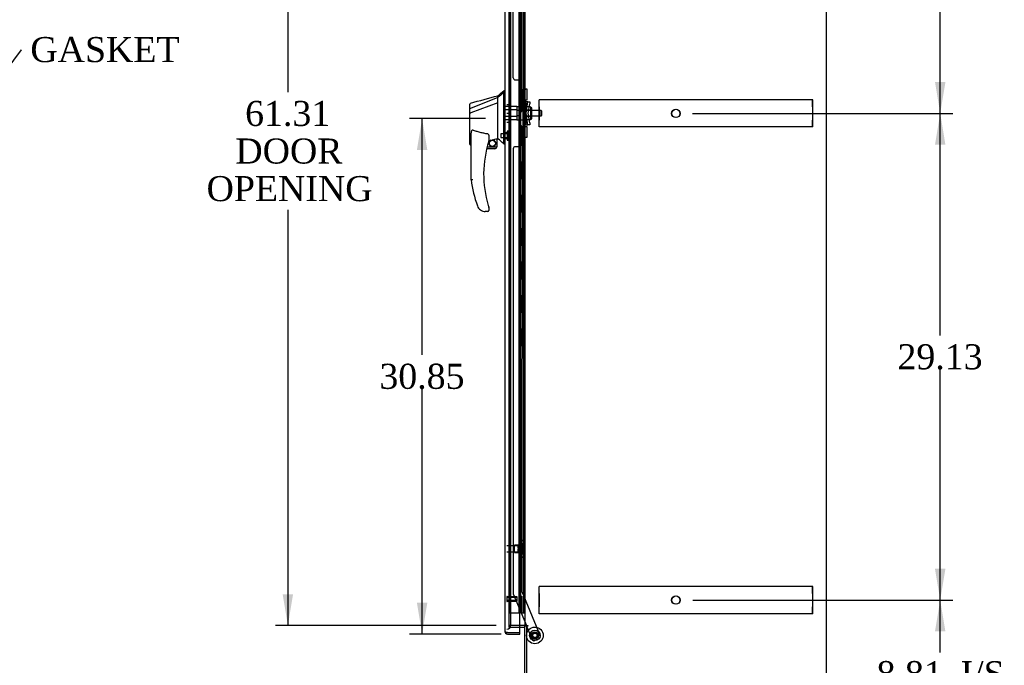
# Model space of a CAD drawing. Header units: inches. Extents: x 1 to 299, y -2 to 199.
# Tile 6 of 12: x 113 to 172, y 69 to 107. Entities that reach past the tile are written whole.
import ezdxf
from ezdxf import colors
from ezdxf.entities.mleader import LeaderData, LeaderLine
from ezdxf.enums import TextEntityAlignment as Align
from ezdxf.lldxf.tags import DXFTag
from ezdxf.math import Vec2, Vec3

# ---------------------------------------------------------------- set-up
doc = ezdxf.new("R2010")
doc.units = ezdxf.units.IN
doc.header["$MEASUREMENT"] = 0
for name, color, linetype in [('COM53964-1', 7, 'Continuous'), ('COM54746-60', 7, 'Continuous'), ('COM70220', 7, 'Continuous'), ('COM70838', 7, 'Continuous'), ('COM70839-3', 7, 'Continuous'), ('COM71199-4', 7, 'Continuous'), ('COM71209-3', 7, 'Continuous'), ('COM71210-4', 7, 'Continuous'), ('Default', 7, 'Continuous'), ('HAN13068', 7, 'Continuous'), ('HAN13068_NUT', 7, 'Continuous'), ('HAN13068_SCREW', 7, 'Continuous'), ('HAN_NUT', 7, 'Continuous'), ('NTS18147', 7, 'Continuous'), ('ROL87452', 7, 'Continuous'), ('RVT17786', 7, 'Continuous'), ('RVT19000', 7, 'Continuous'), ('SPC87322', 7, 'Continuous'), ('STD26122', 7, 'Continuous'), ('STD26258', 7, 'Continuous'), ('WAF25376', 7, 'Continuous'), ('WAM30038', 7, 'Continuous')]:
    doc.layers.add(name, color=color, linetype=linetype)
doc.styles.add('SEACAD_Times_New_Roman', font='times.ttf')
tags = doc.linetypes.add('HIDDEN2', pattern=[0.1875, 0.125, -0.0625]).pattern_tags.tags
tags[6:7] = [DXFTag(74, 4), DXFTag(75, 0), DXFTag(340, '0'), DXFTag(46, 0.0), DXFTag(50, 0.0), DXFTag(44, 0.0), DXFTag(45, 0.0)]
tags[4:5] = [DXFTag(74, 4), DXFTag(75, 0), DXFTag(340, '0'), DXFTag(46, 0.0), DXFTag(50, 0.0), DXFTag(44, 0.0), DXFTag(45, 0.0)]
doc.dimstyles.new('HAMMOND_(STH_-_300x200)', dxfattribs={"dimtxt": 1.5, "dimasz": 1.875, "dimexe": 0.75, "dimexo": 0.75, "dimgap": 0.375, "dimtad": 0, "dimtih": 1, "dimtoh": 1, "dimzin": 0, "dimdsep": 46, "dimtxsty": 'SEACAD_Times_New_Roman', "dimblk1": '_SE_FILLED', "dimblk2": '_SE_FILLED', "dimsah": 1, "dimcen": 0.75, "dimadec": 0, "dimazin": 0, "dimtfac": 0.8, "dimtofl": 0, "dimtmove": 0, "dimatfit": 3, "dimfxl": 1, "dimtolj": 1, "dimtzin": 0, "dimarcsym": 0})

# ---------------------------------------------------------------- blocks, each defined once
blk = doc.blocks.new('SE3')
at = {"layer": 'COM53964-1', "color": 7, "linetype": 'HIDDEN2'}
for p, q in [((144.144, 102.226), (144.144, 102.364)), ((144.161, 102.364), (144.144, 102.364)), ((144.144, 102.088), (144.144, 102.226)), ((144.144, 101.95), (144.144, 102.088)), ((144.161, 102.226), (144.161, 102.364)), ((160.536, 102.364), (144.161, 102.364)), ((144.161, 100.877), (144.161, 102.226)), ((160.519, 102.226), (160.519, 102.364)), ((160.519, 102.088), (160.519, 102.226)), ((160.519, 101.95), (160.519, 102.088)), ((160.536, 102.226), (160.536, 102.364)), ((160.536, 100.877), (160.536, 102.226)), ((144.144, 101.95), (144.144, 101.153)), ((144.161, 101.95), (144.144, 101.95)), ((160.519, 101.95), (160.519, 101.153)), ((144.144, 101.015), (144.144, 101.153)), ((144.161, 101.153), (144.144, 101.153)), ((144.144, 100.877), (144.144, 101.015)), ((144.144, 100.739), (144.144, 100.877)), ((144.161, 100.739), (144.161, 100.877)), ((160.519, 101.015), (160.519, 101.153)), ((160.519, 100.877), (160.519, 101.015)), ((160.519, 100.739), (160.519, 100.877)), ((160.536, 100.739), (160.536, 100.877)), ((144.161, 100.739), (144.144, 100.739)), ((160.536, 100.739), (144.161, 100.739)), ((144.144, 73.096), (144.144, 73.234)), ((144.161, 73.234), (144.144, 73.234)), ((144.161, 73.096), (144.161, 73.234)), ((160.536, 73.234), (144.161, 73.234)), ((160.519, 73.096), (160.519, 73.234)), ((160.536, 73.096), (160.536, 73.234)), ((144.144, 72.958), (144.144, 73.096)), ((144.144, 72.82), (144.144, 72.958)), ((144.144, 72.82), (144.144, 72.023)), ((144.161, 72.82), (144.144, 72.82)), ((144.161, 71.747), (144.161, 73.096)), ((160.519, 72.958), (160.519, 73.096)), ((160.519, 72.82), (160.519, 72.958)), ((160.519, 72.82), (160.519, 72.023)), ((160.536, 71.747), (160.536, 73.096)), ((144.144, 71.885), (144.144, 72.023)), ((144.161, 72.023), (144.144, 72.023)), ((160.519, 71.885), (160.519, 72.023)), ((144.144, 71.747), (144.144, 71.885)), ((144.144, 71.609), (144.144, 71.747)), ((144.161, 71.609), (144.144, 71.609)), ((144.161, 71.609), (144.161, 71.747)), ((160.536, 71.609), (144.161, 71.609)), ((160.519, 71.747), (160.519, 71.885)), ((160.519, 71.609), (160.519, 71.747)), ((160.536, 71.609), (160.536, 71.747))]:
    blk.add_line(p, q, dxfattribs=at)
for centre in [(152.332, 101.552), (152.349, 101.552), (152.332, 72.422), (152.349, 72.422)]:
    blk.add_circle(centre, 0.25, dxfattribs=at)
at = {"layer": 'COM54746-60', "color": 7, "linetype": 'HIDDEN2'}
for p, q in [((142.399, 71.659), (142.399, 131.659)), ((142.948, 71.659), (142.948, 131.659)), ((142.953, 131.668), (142.953, 71.659)), ((143.053, 71.659), (143.053, 131.668)), ((143.239, 71.659), (143.239, 131.659)), ((143.003, 106.659), (143.003, 107.659)), ((143.045, 106.659), (143.045, 107.659)), ((142.948, 106.659), (143.003, 106.659)), ((142.993, 106.659), (143.12, 106.659)), ((142.993, 105.659), (142.993, 106.659)), ((143.09, 105.659), (143.09, 106.659)), ((143.115, 106.659), (143.115, 105.659)), ((143.12, 105.659), (143.12, 106.659)), ((142.948, 105.659), (143.003, 105.659)), ((142.993, 105.659), (143.12, 105.659)), ((143.003, 104.659), (143.003, 105.659)), ((143.045, 104.659), (143.045, 105.659)), ((142.948, 104.659), (143.003, 104.659)), ((142.993, 104.659), (143.12, 104.659)), ((142.993, 103.659), (142.993, 104.659)), ((143.09, 103.659), (143.09, 104.659)), ((143.115, 104.659), (143.115, 103.659)), ((143.12, 103.659), (143.12, 104.659)), ((142.948, 103.659), (143.003, 103.659)), ((142.993, 103.659), (143.12, 103.659)), ((143.003, 102.659), (143.003, 103.659)), ((143.045, 102.659), (143.045, 103.659)), ((142.948, 102.659), (143.003, 102.659)), ((142.993, 102.659), (143.12, 102.659)), ((142.993, 101.659), (142.993, 102.659)), ((143.09, 101.659), (143.09, 102.659)), ((143.115, 102.659), (143.115, 101.659)), ((143.12, 101.659), (143.12, 102.659)), ((142.948, 101.659), (143.003, 101.659)), ((142.993, 101.659), (143.12, 101.659)), ((143.003, 100.659), (143.003, 101.659)), ((143.045, 100.659), (143.045, 101.659)), ((142.948, 100.659), (143.003, 100.659)), ((142.993, 100.659), (143.12, 100.659)), ((142.993, 99.659), (142.993, 100.659)), ((143.09, 99.659), (143.09, 100.659)), ((143.115, 100.659), (143.115, 99.659)), ((143.12, 99.659), (143.12, 100.659)), ((142.948, 99.659), (143.003, 99.659)), ((142.993, 99.659), (143.12, 99.659)), ((143.003, 98.659), (143.003, 99.659)), ((143.045, 98.659), (143.045, 99.659)), ((142.948, 98.659), (143.003, 98.659)), ((142.993, 98.659), (143.12, 98.659)), ((142.993, 97.659), (142.993, 98.659)), ((143.09, 97.659), (143.09, 98.659)), ((143.115, 98.659), (143.115, 97.659)), ((143.12, 97.659), (143.12, 98.659)), ((142.948, 97.659), (143.003, 97.659)), ((142.993, 97.659), (143.12, 97.659)), ((143.003, 96.659), (143.003, 97.659)), ((143.045, 96.659), (143.045, 97.659)), ((142.948, 96.659), (143.003, 96.659)), ((142.993, 96.659), (143.12, 96.659)), ((142.993, 95.659), (142.993, 96.659)), ((143.09, 95.659), (143.09, 96.659)), ((143.115, 96.659), (143.115, 95.659)), ((143.12, 95.659), (143.12, 96.659)), ((142.948, 95.659), (143.003, 95.659)), ((142.993, 95.659), (143.12, 95.659)), ((143.003, 94.659), (143.003, 95.659)), ((143.045, 94.659), (143.045, 95.659)), ((142.948, 94.659), (143.003, 94.659)), ((142.993, 94.659), (143.12, 94.659)), ((142.993, 93.659), (142.993, 94.659)), ((143.09, 93.659), (143.09, 94.659)), ((143.115, 94.659), (143.115, 93.659)), ((143.12, 93.659), (143.12, 94.659)), ((142.948, 93.659), (143.003, 93.659)), ((142.993, 93.659), (143.12, 93.659)), ((143.003, 92.659), (143.003, 93.659)), ((143.045, 92.659), (143.045, 93.659)), ((142.948, 92.659), (143.003, 92.659)), ((142.993, 92.659), (143.12, 92.659)), ((142.993, 91.659), (142.993, 92.659)), ((143.09, 91.659), (143.09, 92.659)), ((143.115, 92.659), (143.115, 91.659)), ((143.12, 91.659), (143.12, 92.659)), ((142.948, 91.659), (143.003, 91.659)), ((142.993, 91.659), (143.12, 91.659)), ((143.003, 90.659), (143.003, 91.659)), ((143.045, 90.659), (143.045, 91.659)), ((142.948, 90.659), (143.003, 90.659)), ((142.993, 90.659), (143.12, 90.659)), ((142.993, 89.659), (142.993, 90.659)), ((143.09, 89.659), (143.09, 90.659)), ((143.115, 90.659), (143.115, 89.659)), ((143.12, 89.659), (143.12, 90.659)), ((142.948, 89.659), (143.003, 89.659)), ((142.993, 89.659), (143.12, 89.659)), ((143.003, 88.659), (143.003, 89.659)), ((143.045, 88.659), (143.045, 89.659)), ((142.948, 88.659), (143.003, 88.659)), ((142.993, 88.659), (143.12, 88.659)), ((142.993, 87.659), (142.993, 88.659)), ((143.09, 87.659), (143.09, 88.659)), ((143.115, 88.659), (143.115, 87.659)), ((143.12, 87.659), (143.12, 88.659)), ((142.948, 87.659), (143.003, 87.659)), ((142.993, 87.659), (143.12, 87.659)), ((143.003, 86.659), (143.003, 87.659)), ((143.045, 86.659), (143.045, 87.659)), ((142.948, 86.659), (143.003, 86.659)), ((142.993, 86.659), (143.12, 86.659)), ((142.993, 85.659), (142.993, 86.659)), ((143.09, 85.659), (143.09, 86.659)), ((143.115, 86.659), (143.115, 85.659)), ((143.12, 85.659), (143.12, 86.659)), ((142.948, 85.659), (143.003, 85.659)), ((142.993, 85.659), (143.12, 85.659)), ((143.003, 84.659), (143.003, 85.659)), ((143.045, 84.659), (143.045, 85.659)), ((142.948, 84.659), (143.003, 84.659)), ((142.993, 84.659), (143.12, 84.659)), ((142.993, 83.659), (142.993, 84.659)), ((143.09, 83.659), (143.09, 84.659)), ((143.115, 84.659), (143.115, 83.659)), ((143.12, 83.659), (143.12, 84.659)), ((142.948, 83.659), (143.003, 83.659)), ((142.993, 83.659), (143.12, 83.659)), ((143.003, 82.659), (143.003, 83.659)), ((143.045, 82.659), (143.045, 83.659)), ((142.948, 82.659), (143.003, 82.659)), ((142.993, 82.659), (143.12, 82.659)), ((142.993, 81.659), (142.993, 82.659)), ((143.09, 81.659), (143.09, 82.659)), ((143.115, 82.659), (143.115, 81.659)), ((143.12, 81.659), (143.12, 82.659)), ((142.948, 81.659), (143.003, 81.659)), ((142.993, 81.659), (143.12, 81.659)), ((143.003, 80.659), (143.003, 81.659)), ((143.045, 80.659), (143.045, 81.659)), ((142.948, 80.659), (143.003, 80.659)), ((142.993, 80.659), (143.12, 80.659)), ((142.993, 79.659), (142.993, 80.659)), ((143.09, 79.659), (143.09, 80.659)), ((143.115, 80.659), (143.115, 79.659)), ((143.12, 79.659), (143.12, 80.659)), ((142.948, 79.659), (143.003, 79.659)), ((142.993, 79.659), (143.12, 79.659)), ((143.003, 78.659), (143.003, 79.659)), ((143.045, 78.659), (143.045, 79.659)), ((142.948, 78.659), (143.003, 78.659)), ((142.993, 78.659), (143.12, 78.659)), ((142.993, 77.659), (142.993, 78.659)), ((143.09, 77.659), (143.09, 78.659)), ((143.115, 78.659), (143.115, 77.659)), ((143.12, 77.659), (143.12, 78.659)), ((142.948, 77.659), (143.003, 77.659)), ((142.993, 77.659), (143.12, 77.659)), ((143.003, 76.659), (143.003, 77.659)), ((143.045, 76.659), (143.045, 77.659)), ((142.948, 76.659), (143.003, 76.659)), ((142.993, 76.659), (143.12, 76.659)), ((142.993, 75.659), (142.993, 76.659)), ((143.09, 75.659), (143.09, 76.659)), ((143.115, 76.659), (143.115, 75.659)), ((143.12, 75.659), (143.12, 76.659)), ((142.948, 75.659), (143.003, 75.659)), ((142.993, 75.659), (143.12, 75.659)), ((143.003, 74.659), (143.003, 75.659)), ((143.045, 74.659), (143.045, 75.659)), ((142.948, 74.659), (143.003, 74.659)), ((142.993, 74.659), (143.12, 74.659)), ((142.993, 73.659), (142.993, 74.659)), ((143.09, 73.659), (143.09, 74.659)), ((143.115, 74.659), (143.115, 73.659)), ((143.12, 73.659), (143.12, 74.659)), ((142.948, 73.659), (143.003, 73.659)), ((142.993, 73.659), (143.12, 73.659)), ((143.003, 72.659), (143.003, 73.659)), ((143.045, 72.659), (143.045, 73.659)), ((142.948, 72.659), (143.003, 72.659)), ((142.993, 71.659), (142.993, 72.659)), ((142.993, 72.659), (143.12, 72.659)), ((143.09, 71.659), (143.09, 72.659)), ((143.115, 72.659), (143.115, 71.659)), ((143.12, 71.659), (143.12, 72.659)), ((142.399, 71.659), (142.923, 71.659)), ((142.923, 71.659), (142.948, 71.659)), ((142.948, 71.659), (142.953, 71.659)), ((142.993, 71.659), (142.953, 71.659)), ((143.115, 71.659), (142.993, 71.659)), ((143.115, 71.659), (143.239, 71.659)), ((143.239, 71.659), (143.301, 71.659))]:
    blk.add_line(p, q, dxfattribs=at)
at = {"layer": 'COM70220', "color": 7, "linetype": 'HIDDEN2'}
for p, q in [((142.459, 71.193), (142.459, 132.125)), ((142.459, 70.943), (142.459, 71.193))]:
    blk.add_line(p, q, dxfattribs=at)
blk.add_arc((142.209, 70.943), 0.25, 270, 0, dxfattribs=at)
at = {"layer": 'COM70838', "color": 7, "linetype": 'HIDDEN2'}
for p, q in [((143.191, 102.96), (143.191, 102.997)), ((143.191, 102.997), (143.316, 102.997)), ((143.191, 102.96), (143.191, 102.247)), ((143.316, 102.997), (143.316, 102.96)), ((143.316, 102.302), (143.316, 102.96)), ((143.191, 100.872), (143.191, 102.247)), ((143.191, 102.247), (143.249, 102.247)), ((143.249, 100.872), (143.249, 102.247)), ((143.249, 102.247), (143.374, 102.247)), ((143.374, 100.872), (143.374, 102.247)), ((143.477, 102.247), (143.374, 102.247)), ((143.377, 101.559), (143.459, 102.122)), ((143.459, 102.122), (143.477, 102.247)), ((143.477, 102.247), (143.603, 102.247)), ((143.503, 101.559), (143.585, 102.122)), ((143.603, 102.247), (143.585, 102.122)), ((143.459, 100.997), (143.377, 101.559)), ((143.585, 100.997), (143.503, 101.559)), ((143.249, 100.872), (143.191, 100.872)), ((143.191, 100.872), (143.191, 100.158)), ((143.374, 100.872), (143.249, 100.872)), ((143.374, 100.872), (143.477, 100.872)), ((143.477, 100.872), (143.459, 100.997)), ((143.603, 100.872), (143.477, 100.872)), ((143.585, 100.997), (143.603, 100.872)), ((143.316, 100.158), (143.316, 100.844)), ((143.191, 100.122), (143.191, 100.158)), ((143.316, 100.122), (143.191, 100.122)), ((143.316, 100.158), (143.316, 100.122))]:
    blk.add_line(p, q, dxfattribs=at)
for centre, start, end in [((143.433, 102.302), 180, 208.03984), ((143.433, 100.844), 166.45544, 180)]:
    blk.add_arc(centre, 0.117, start, end, dxfattribs=at)
at = {"layer": 'COM70839-3', "color": 7, "linetype": 'HIDDEN2'}
for p, q in [((142.598, 103.684), (142.585, 130.268)), ((143.129, 102.31), (143.116, 130.187)), ((142.723, 103.559), (142.934, 103.559)), ((143.059, 103.435), (143.059, 102.422)), ((143.059, 100.696), (143.059, 99.684)), ((143.129, 100.809), (143.116, 72.931)), ((142.598, 99.434), (142.585, 72.851)), ((142.934, 99.559), (142.723, 99.559)), ((142.595, 72.803), (143.384, 70.895)), ((143.116, 72.931), (144.216, 70.275)), ((143.396, 70.865), (143.725, 70.072)), ((144.148, 70.111), (143.888, 70.004))]:
    blk.add_line(p, q, dxfattribs=at)
at = {"layer": 'COM70839-3', "color": 7, "linetype": 'Continuous'}
blk.add_line((143.384, 70.895), (143.396, 70.865), dxfattribs=at)
at = {"layer": 'COM70839-3', "color": 7, "linetype": 'HIDDEN2'}
blk.add_circle((143.896, 70.311), 0.129, dxfattribs=at)
for centre, start, end in [((142.723, 103.684), 180.02749, 270.02749), ((142.934, 103.434), 0.02749, 90.02749), ((143.184, 102.422), 180.02749, 243.92361), ((143.184, 100.696), 116.07639, 179.97251), ((142.934, 99.684), 269.97251, 359.97251), ((142.723, 99.434), 89.97251, 179.97251), ((142.71, 72.85), 179.97251, 202.48451), ((144.1, 70.227), 292.48451, 22.48451), ((143.84, 70.119), 202.48451, 292.48451)]:
    blk.add_arc(centre, 0.125, start, end, dxfattribs=at)
at = {"layer": 'COM71199-4', "color": 7, "linetype": 'Continuous'}
for p, q in [((142.114, 70.536), (142.114, 132.782)), ((142.989, 70.488), (142.989, 132.83)), ((142.114, 70.536), (142.114, 70.536)), ((142.114, 70.536), (142.114, 70.536)), ((142.195, 70.488), (142.144, 70.449)), ((142.257, 70.488), (142.144, 70.488)), ((142.195, 70.488), (142.257, 70.488)), ((142.257, 70.488), (142.257, 70.488)), ((142.257, 70.488), (142.989, 70.488)), ((142.257, 70.488), (142.989, 70.488)), ((142.257, 70.393), (142.989, 70.393)), ((142.989, 70.393), (142.989, 70.488))]:
    blk.add_line(p, q, dxfattribs=at)
for start, end in [(180, 180.07617), (180.15607, 217.50359), (217.50359, 270)]:
    blk.add_arc((142.257, 70.536), 0.143, start, end, dxfattribs=at)
blk.add_open_spline([(142.144, 70.488), (142.134, 70.496), (142.127, 70.504), (142.119, 70.516), (142.117, 70.52), (142.115, 70.528), (142.114, 70.532), (142.114, 70.536)], degree=3, knots=[0, 0, 0, 0, 0.5, 0.5, 0.75, 0.75, 1, 1, 1, 1], dxfattribs=at)
at = {"layer": 'COM71209-3', "color": 7, "linetype": 'HIDDEN2'}
for p, q in [((142.334, 70.895), (142.334, 70.8)), ((142.334, 70.8), (142.989, 70.8))]:
    blk.add_line(p, q, dxfattribs=at)
at = {"layer": 'COM71209-3', "color": 7, "linetype": 'Continuous'}
for p, q in [((142.989, 70.8), (143.253, 70.8)), ((143.301, 63.663), (143.301, 70.865)), ((143.396, 70.865), (143.301, 70.865))]:
    blk.add_line(p, q, dxfattribs=at)
for radius, start in [(0.143, 52.20512), (0.048, 0)]:
    blk.add_arc((143.253, 70.752), radius, start, 90, dxfattribs=at)
at = {"layer": 'COM71210-4', "color": 7, "linetype": 'Continuous'}
for p, q in [((161.361, 63.615), (161.361, 135.485)), ((143.301, 132.205), (143.301, 70.895)), ((143.253, 70.895), (142.989, 70.895)), ((143.301, 70.895), (143.253, 70.895)), ((143.301, 70.895), (143.444, 70.895)), ((143.474, 70.865), (143.396, 70.865)), ((143.396, 70.865), (143.396, 63.615)), ((143.444, 70.895), (143.474, 70.895)), ((143.474, 70.895), (143.474, 70.865))]:
    blk.add_line(p, q, dxfattribs=at)
at = {"layer": 'COM71210-4', "color": 7, "linetype": 'HIDDEN2'}
for p in [(142.334, 132.205), (142.989, 70.895)]:
    blk.add_line(p, (142.334, 70.895), dxfattribs=at)
at = {"layer": 'HAN13068', "color": 7, "linetype": 'Continuous'}
for p, q in [((142.114, 102.909), (142.031, 102.909)), ((142.034, 102.909), (142.034, 102.807)), ((142.034, 102.748), (142.034, 102.807)), ((142.034, 102.661), (142.034, 102.748)), ((142.034, 100.171), (142.034, 102.661)), ((139.999, 101.816), (139.999, 102.113)), ((141.679, 102.497), (140.044, 101.841)), ((141.679, 102.183), (140.055, 101.58)), ((141.679, 102.497), (141.679, 102.609)), ((141.679, 102.35), (141.679, 102.497)), ((141.679, 102.256), (141.679, 102.35)), ((141.679, 102.183), (141.679, 102.256)), ((141.679, 100.298), (141.679, 102.183)), ((139.999, 101.835), (139.999, 101.859)), ((139.999, 101.582), (139.999, 101.816)), ((139.999, 99.709), (139.999, 101.582)), ((139.999, 101.559), (139.999, 101.567)), ((140.053, 101.58), (140.055, 101.58)), ((141.679, 100.152), (141.679, 100.298)), ((140.079, 97.576), (140.079, 100.247)), ((141.139, 100.166), (141.139, 99.903)), ((141.139, 99.917), (141.266, 99.946)), ((141.35, 99.965), (141.584, 100.02)), ((141.614, 100.023), (141.679, 100.039)), ((141.614, 100.023), (141.614, 100.024)), ((141.614, 100.024), (141.614, 99.559)), ((141.679, 100.039), (141.679, 100.152)), ((142.034, 99.766), (142.034, 100.171)), ((142.034, 99.741), (142.034, 99.766)), ((142.034, 99.739), (142.114, 99.739)), ((140.073, 99.651), (140.079, 99.653)), ((141.489, 99.434), (141.009, 99.434)), ((141.041, 99.559), (141.614, 99.559)), ((140.642, 95.774), (140.641, 95.772)), ((141.079, 95.684), (140.924, 95.684)), ((141.139, 95.922), (141.139, 95.744))]:
    blk.add_line(p, q, dxfattribs=at)
at = {"layer": 'HAN13068', "color": 7, "linetype": 'HIDDEN2'}
for p, q in [((142.816, 101.955), (142.114, 101.955)), ((142.816, 101.759), (142.114, 101.759)), ((142.816, 101.955), (142.816, 101.759)), ((142.816, 101.759), (142.816, 101.36)), ((142.941, 101.719), (142.816, 101.719)), ((142.941, 101.719), (142.941, 101.559)), ((142.941, 101.559), (142.941, 101.399)), ((144.276, 101.719), (143.316, 101.719)), ((144.276, 101.399), (144.276, 101.719)), ((144.306, 101.689), (144.276, 101.719)), ((144.306, 101.429), (144.306, 101.689)), ((142.816, 101.36), (142.114, 101.36)), ((142.816, 101.164), (142.114, 101.164)), ((142.941, 101.399), (142.816, 101.399)), ((142.816, 101.36), (142.816, 101.164)), ((143.316, 101.399), (144.276, 101.399)), ((144.276, 101.399), (144.306, 101.429)), ((142.239, 100.384), (142.114, 100.384)), ((142.114, 100.059), (142.239, 100.059))]:
    blk.add_line(p, q, dxfattribs=at)
at = {"layer": 'HAN13068', "color": 7, "linetype": 'Continuous'}
blk.add_circle((141.353, 99.763), 0.188, dxfattribs=at)
for centre, radius, start, end in [((125.65, 121.937), 25.11, 309.66938, 310.72993), ((140.059, 102.113), 0.06, 105.32395, 180.00016), ((-158.833, 1221.106), 1158.164, 284.954427, 285.038821), ((140.044, 101.94), 0.361, 262.90649, 271.52325), ((147.243, 97.913), 6.417, 162.10501, 197.01016), ((141.079, 99.903), 0.06, 342.10501, 0), ((141.353, 99.763), 0.202, 115.2676, 90.89564), ((141.091, 100.891), 0.961, 280.53162, 285.63162), ((105.268, 56.593), 56.686, 49.56494, 50.03473), ((141.489, 99.559), 0.125, 270, 310.5358), ((141.489, 99.559), 0.125, 310.5358, 346.11346), ((141.489, 99.559), 0.125, 346.11346, 0), ((147.42, 98.512), 7.4, 187.26095, 199.71455), ((140.924, 96.184), 0.5, 199.71455, 235.43766), ((140.924, 96.184), 0.5, 235.43766, 270), ((141.079, 95.744), 0.06, 270, 0), ((141.079, 95.922), 0.06, 0, 17.89499)]:
    blk.add_arc(centre, radius, start, end, dxfattribs=at)
blk.add_ellipse((140.059, 99.709), major_axis=(0.06, 0), ratio=0.999979, start_param=3.141468, end_param=4.950188, dxfattribs=at)
blk.add_open_spline([(142.034, 102.807), (141.916, 102.704), (141.798, 102.6), (141.679, 102.497)], degree=3, dxfattribs=at)
for points, knots in [([(140.044, 101.841), (140.031, 101.84), (140.02, 101.836), (140.004, 101.827), (139.999, 101.822), (139.999, 101.816)], [0, 0, 0, 0, 0.5, 0.5, 1, 1, 1, 1]), ([(140.079, 100.247), (140.079, 100.304), (140.083, 100.362), (140.098, 100.447), (140.104, 100.475), (140.119, 100.516), (140.124, 100.53), (140.137, 100.548), (140.142, 100.553), (140.154, 100.561), (140.162, 100.562), (140.169, 100.559)], [0, 0, 0, 0, 0.5, 0.5, 0.75, 0.75, 0.875, 0.875, 0.9375, 0.9375, 1, 1, 1, 1]), ([(141.079, 100.321), (141.001, 100.331), (140.924, 100.344), (140.769, 100.374), (140.692, 100.391), (140.54, 100.43), (140.465, 100.453), (140.316, 100.502), (140.242, 100.53), (140.169, 100.559)], [0, 0, 0, 0, 0.25, 0.25, 0.5, 0.5, 0.75, 0.75, 1, 1, 1, 1]), ([(141.079, 100.321), (141.083, 100.32), (141.087, 100.319), (141.093, 100.315), (141.096, 100.312), (141.104, 100.304), (141.108, 100.298), (141.116, 100.285), (141.119, 100.278), (141.124, 100.265), (141.126, 100.258), (141.132, 100.237), (141.135, 100.223), (141.137, 100.202), (141.138, 100.195), (141.139, 100.18), (141.139, 100.173), (141.139, 100.166)], [0, 0, 0, 0, 0.0625, 0.0625, 0.125, 0.125, 0.25, 0.25, 0.375, 0.375, 0.5, 0.5, 0.75, 0.75, 0.875, 0.875, 1, 1, 1, 1]), ([(141.584, 100.02), (141.588, 100.021), (141.592, 100.022), (141.599, 100.023), (141.603, 100.024), (141.611, 100.025), (141.614, 100.025), (141.614, 100.024)], [0, 0, 0, 0, 0.25, 0.25, 0.5, 0.5, 1, 1, 1, 1]), ([(140.169, 97.582), (140.163, 97.582), (140.157, 97.581), (140.146, 97.581), (140.14, 97.58), (140.124, 97.579), (140.114, 97.579), (140.101, 97.578), (140.098, 97.578), (140.091, 97.577), (140.088, 97.577), (140.084, 97.577), (140.082, 97.577), (140.08, 97.576), (140.079, 97.576), (140.079, 97.576)], [0, 0, 0, 0, 0.125, 0.125, 0.25, 0.25, 0.5, 0.5, 0.625, 0.625, 0.75, 0.75, 0.875, 0.875, 1, 1, 1, 1]), ([(141.107, 96.035), (141.112, 96.018), (141.117, 96.001), (141.125, 95.975), (141.128, 95.967), (141.132, 95.955), (141.133, 95.951), (141.135, 95.946), (141.135, 95.944), (141.136, 95.942), (141.136, 95.941), (141.136, 95.941)], [0, 0, 0, 0, 0.5, 0.5, 0.75, 0.75, 0.875, 0.875, 0.9375, 0.9375, 1, 1, 1, 1])]:
    blk.add_open_spline(points, degree=3, knots=knots, dxfattribs=at)
at = {"layer": 'HAN13068_NUT', "color": 7, "linetype": 'HIDDEN2'}
for p, q in [((143.641, 101.943), (143.316, 101.943)), ((143.641, 101.751), (143.316, 101.751)), ((143.641, 101.943), (143.641, 101.847)), ((143.691, 101.892), (143.641, 101.892)), ((143.641, 101.847), (143.641, 101.751)), ((143.641, 101.751), (143.641, 101.559)), ((143.641, 101.559), (143.641, 101.367)), ((143.721, 101.257), (143.721, 101.862)), ((143.641, 101.367), (143.316, 101.367)), ((143.641, 101.175), (143.316, 101.175)), ((143.641, 101.367), (143.641, 101.271)), ((143.641, 101.271), (143.641, 101.175)), ((143.641, 101.227), (143.691, 101.227))]:
    blk.add_line(p, q, dxfattribs=at)
for centre, start, end in [((143.691, 101.862), 0, 90), ((143.691, 101.257), 270, 0)]:
    blk.add_arc(centre, 0.03, start, end, dxfattribs=at)
at = {"layer": 'HAN13068_SCREW', "color": 7, "linetype": 'HIDDEN2'}
for p, q in [((141.864, 100.337), (141.864, 100.105)), ((142.239, 100.337), (141.864, 100.337)), ((142.239, 100.484), (142.239, 99.959)), ((142.309, 100.484), (142.239, 100.484)), ((142.309, 100.484), (142.309, 99.959)), ((142.446, 100.414), (142.309, 100.414)), ((142.446, 100.221), (142.446, 100.414)), ((141.864, 100.105), (142.239, 100.105)), ((142.239, 99.959), (142.309, 99.959)), ((142.446, 100.221), (142.309, 100.221)), ((142.446, 100.029), (142.309, 100.029)), ((142.446, 100.029), (142.446, 100.221))]:
    blk.add_line(p, q, dxfattribs=at)
at = {"layer": 'HAN_NUT', "color": 7, "linetype": 'HIDDEN2'}
for p, q in [((142.209, 102.089), (142.424, 102.089)), ((142.424, 101.559), (142.424, 102.089)), ((142.209, 101.559), (142.424, 101.559)), ((142.424, 101.029), (142.424, 101.559)), ((142.209, 101.029), (142.424, 101.029))]:
    blk.add_line(p, q, dxfattribs=at)
at = {"layer": 'NTS18147', "color": 7, "linetype": 'HIDDEN2'}
for p, q in [((142.68, 75.268), (142.68, 75.708)), ((143.117, 75.708), (142.68, 75.708)), ((143.117, 75.983), (143.117, 75.988)), ((143.18, 75.988), (143.117, 75.988)), ((143.117, 75.983), (143.117, 75.795)), ((143.117, 75.983), (143.18, 75.983)), ((143.117, 75.795), (143.117, 75.677)), ((143.18, 75.795), (143.117, 75.795)), ((143.117, 75.677), (143.117, 75.299)), ((143.117, 75.677), (143.18, 75.677)), ((143.18, 75.983), (143.18, 75.988)), ((143.18, 75.677), (143.18, 75.795)), ((143.242, 75.835), (143.242, 75.889)), ((142.68, 75.268), (143.117, 75.268)), ((143.117, 75.299), (143.117, 75.182)), ((143.18, 75.299), (143.117, 75.299)), ((143.117, 75.182), (143.117, 74.993)), ((143.117, 75.182), (143.18, 75.182)), ((143.117, 74.993), (143.117, 74.988)), ((143.18, 74.993), (143.117, 74.993)), ((143.117, 74.988), (143.18, 74.988)), ((143.18, 75.182), (143.18, 75.299)), ((143.18, 74.993), (143.18, 74.988)), ((143.242, 75.087), (143.242, 75.142))]:
    blk.add_line(p, q, dxfattribs=at)
blk.add_arc((142.924, 75.488), 0.318, 323.63381, 36.36619, dxfattribs=at)
for centre, start_param, end_param in [((142.924, 75.889), 2.506883, 3.776302), ((142.924, 75.835), 2.506883, 3.141593), ((142.924, 75.142), 3.141593, 3.776302), ((142.924, 75.087), 2.506883, 3.776302)]:
    blk.add_ellipse(centre, major_axis=(-0.318, 0), ratio=0.5, start_param=start_param, end_param=end_param, dxfattribs=at)
at = {"layer": 'ROL87452', "color": 7, "linetype": 'HIDDEN2'}
for radius in [0.5, 0.206]:
    blk.add_circle((143.896, 70.311), radius, dxfattribs=at)
at = {"layer": 'RVT17786', "color": 7, "linetype": 'HIDDEN2'}
blk.add_circle((143.896, 70.311), 0.217, dxfattribs=at)
at = {"layer": 'RVT19000', "color": 7, "linetype": 'HIDDEN2'}
for p, q in [((142.979, 102.544), (142.979, 102.825)), ((143.191, 102.825), (142.979, 102.825)), ((143.316, 102.88), (143.191, 102.88)), ((143.316, 102.997), (143.316, 102.997)), ((143.429, 102.997), (143.316, 102.997)), ((143.429, 102.372), (143.429, 102.997)), ((142.979, 102.544), (143.191, 102.544)), ((143.191, 102.49), (143.316, 102.49)), ((143.316, 102.372), (143.429, 102.372)), ((142.979, 100.293), (142.979, 100.574)), ((143.191, 100.574), (142.979, 100.574)), ((142.979, 100.293), (143.191, 100.293)), ((143.316, 100.629), (143.191, 100.629)), ((143.429, 100.746), (143.316, 100.746)), ((143.429, 100.121), (143.429, 100.746)), ((143.191, 100.239), (143.316, 100.239)), ((143.316, 100.121), (143.316, 100.122)), ((143.316, 100.121), (143.429, 100.121))]:
    blk.add_line(p, q, dxfattribs=at)
at = {"layer": 'SPC87322', "color": 7, "linetype": 'HIDDEN2'}
for p, q in [((143.191, 101.952), (142.816, 101.952)), ((143.316, 101.797), (143.191, 101.797)), ((143.316, 101.787), (143.191, 101.787)), ((142.816, 101.167), (143.191, 101.167)), ((143.316, 101.332), (143.191, 101.332)), ((143.316, 101.322), (143.191, 101.322))]:
    blk.add_line(p, q, dxfattribs=at)
at = {"layer": 'STD26122', "color": 7, "linetype": 'HIDDEN2'}
for p, q in [((143.174, 75.673), (142.209, 75.673)), ((143.174, 75.673), (143.174, 75.303)), ((143.209, 75.638), (143.174, 75.673)), ((143.209, 75.338), (143.209, 75.638)), ((142.209, 75.303), (143.174, 75.303)), ((143.174, 75.303), (143.209, 75.338))]:
    blk.add_line(p, q, dxfattribs=at)
at = {"layer": 'STD26258', "color": 7, "linetype": 'HIDDEN2'}
for p, q in [((142.241, 72.644), (142.209, 72.644)), ((142.241, 72.332), (142.241, 72.644)), ((142.834, 72.613), (142.241, 72.613)), ((142.834, 72.582), (142.241, 72.582)), ((142.834, 72.363), (142.834, 72.613)), ((142.209, 72.332), (142.241, 72.332)), ((142.834, 72.394), (142.241, 72.394)), ((142.241, 72.363), (142.834, 72.363))]:
    blk.add_line(p, q, dxfattribs=at)
at = {"layer": 'WAF25376', "color": 7, "linetype": 'HIDDEN2'}
for radius in [0.315, 0.14]:
    blk.add_circle((143.896, 70.311), radius, dxfattribs=at)
at = {"layer": 'WAM30038', "color": 7, "linetype": 'HIDDEN2'}
for p, q in [((142.904, 75.662), (142.904, 75.716)), ((142.949, 75.69), (142.904, 75.662)), ((142.904, 75.637), (142.949, 75.665)), ((142.904, 75.662), (142.92, 75.649)), ((142.904, 75.506), (142.904, 75.637)), ((142.949, 75.506), (142.904, 75.506)), ((142.92, 75.649), (142.959, 75.674)), ((142.968, 75.863), (142.968, 75.113)), ((142.992, 75.863), (142.968, 75.863)), ((142.992, 75.863), (142.992, 75.113)), ((142.904, 75.339), (142.904, 75.471)), ((142.904, 75.471), (142.949, 75.471)), ((142.949, 75.311), (142.904, 75.339)), ((142.92, 75.327), (142.904, 75.314)), ((142.904, 75.26), (142.904, 75.314)), ((142.904, 75.314), (142.949, 75.286)), ((142.959, 75.303), (142.92, 75.327)), ((142.968, 75.113), (142.992, 75.113))]:
    blk.add_line(p, q, dxfattribs=at)
for centre, radius, start, end in [((142.384, 76.391), 0.85, 311.70584, 313.44931), ((142.95, 75.488), 0.0181, 1.77183, 93.07302), ((142.95, 75.489), 0.0182, 267.1609, 357.99424), ((142.381, 74.582), 0.854, 46.55474, 48.29011)]:
    blk.add_arc(centre, radius, start, end, dxfattribs=at)
for points, knots in [([(142.904, 75.716), (142.917, 75.728), (142.93, 75.739), (142.943, 75.751), (142.945, 75.753), (142.947, 75.754), (142.949, 75.756)], [0, 0, 0, 0, 0.858552, 0.858552, 0.858552, 1, 1, 1, 1]), ([(142.963, 75.695), (142.962, 75.695), (142.962, 75.695), (142.958, 75.695), (142.954, 75.693), (142.949, 75.69)], [0.4389304, 0.4389304, 0.4389304, 0.4389304, 0.5, 0.5, 1, 1, 1, 1]), ([(142.949, 75.665), (142.951, 75.667), (142.954, 75.668), (142.958, 75.672), (142.96, 75.674), (142.963, 75.678), (142.965, 75.681), (142.968, 75.686), (142.968, 75.688), (142.968, 75.69)], [0, 0, 0, 0, 0.25, 0.25, 0.5, 0.5, 0.75, 0.75, 1, 1, 1, 1]), ([(142.949, 75.22), (142.947, 75.222), (142.945, 75.224), (142.943, 75.225), (142.93, 75.237), (142.917, 75.248), (142.904, 75.26)], [0, 0, 0, 0, 0.141448, 0.141448, 0.141448, 1, 1, 1, 1]), ([(142.968, 75.286), (142.968, 75.288), (142.968, 75.291), (142.965, 75.296), (142.963, 75.298), (142.958, 75.304), (142.954, 75.308), (142.949, 75.311)], [0, 0, 0, 0, 0.25, 0.25, 0.5, 0.5, 1, 1, 1, 1]), ([(142.949, 75.286), (142.951, 75.285), (142.954, 75.284), (142.958, 75.282), (142.96, 75.281), (142.962, 75.281), (142.962, 75.281), (142.963, 75.281)], [0, 0, 0, 0, 0.25, 0.25, 0.5, 0.5, 0.5626015, 0.5626015, 0.5626015, 0.5626015])]:
    blk.add_open_spline(points, degree=3, knots=knots, dxfattribs=at)
blk = doc.blocks.new('DMBLK5296')
at = {"layer": 'Default', "linetype": 'Continuous'}
for points in [[(168.488, 70.547), (168.176, 72.422), (167.863, 70.547)], [(168.488, 65.49), (167.863, 65.49), (168.176, 63.615)]]:
    blk.add_hatch(color=7, dxfattribs=at).paths.add_polyline_path(points)
at = {"layer": 'Default', "color": 7, "linetype": 'Continuous'}
for p, q in [((153.349, 72.422), (168.926, 72.422)), ((168.176, 69.293), (168.176, 72.422)), ((168.176, 63.615), (168.176, 67.268)), ((153.057, 63.615), (168.926, 63.615))]:
    blk.add_line(p, q, dxfattribs=at)
at = {"layer": 'Default', "color": 7, "linetype": 'Continuous', "style": 'SEACAD_Times_New_Roman'}
for s, p in [('8.81', (164.363, 68.768)), ('I/S', (169.394, 68.768))]:
    blk.add_text(s, height=1.5, dxfattribs=at).set_placement(p, align=Align.TOP_LEFT)
blk = doc.blocks.new('_SE_FILLED')
at = {"color": 0}
blk.add_line((0, 0), (-1, 0), dxfattribs=at)
blk.add_solid([(0, 0), (-1, -0.1665), (-1, 0.1665), (0, 0)], dxfattribs=at)
blk = doc.blocks.new('DMBLK5297')
at = {"layer": 'Default', "linetype": 'Continuous'}
for points in [[(168.488, 99.677), (168.176, 101.552), (167.863, 99.677)], [(168.488, 74.297), (167.863, 74.297), (168.176, 72.422)]]:
    blk.add_hatch(color=7, dxfattribs=at).paths.add_polyline_path(points)
at = {"layer": 'Default', "color": 7, "linetype": 'Continuous'}
for p, q in [((153.332, 101.552), (168.926, 101.552)), ((168.176, 88.262), (168.176, 101.552)), ((168.176, 72.422), (168.176, 86.237)), ((153.349, 72.422), (168.926, 72.422))]:
    blk.add_line(p, q, dxfattribs=at)
at = {"layer": 'Default', "color": 7, "linetype": 'Continuous', "style": 'SEACAD_Times_New_Roman'}
blk.add_text('29.13', height=1.5, dxfattribs=at).set_placement((165.617, 87.737), align=Align.TOP_LEFT)
blk = doc.blocks.new('DMBLK5298')
at = {"layer": 'Default', "linetype": 'Continuous'}
for points in [[(168.488, 128.807), (168.176, 130.682), (167.863, 128.807)], [(168.488, 103.427), (167.863, 103.427), (168.176, 101.552)]]:
    blk.add_hatch(color=7, dxfattribs=at).paths.add_polyline_path(points)
at = {"layer": 'Default', "color": 7, "linetype": 'Continuous'}
for p, q in [((153.349, 130.682), (168.926, 130.682)), ((168.176, 117.392), (168.176, 130.682)), ((168.176, 101.552), (168.176, 115.367)), ((153.332, 101.552), (168.926, 101.552))]:
    blk.add_line(p, q, dxfattribs=at)
at = {"layer": 'Default', "color": 7, "linetype": 'Continuous', "style": 'SEACAD_Times_New_Roman'}
blk.add_text('29.13', height=1.5, dxfattribs=at).set_placement((165.617, 116.867), align=Align.TOP_LEFT)
blk = doc.blocks.new('DMBLK5314')
at = {"layer": 'Default', "linetype": 'Continuous'}
for points in [[(128.786, 130.33), (129.411, 130.33), (129.099, 132.205)], [(128.786, 72.77), (129.099, 70.895), (129.411, 72.77)]]:
    blk.add_hatch(color=7, dxfattribs=at).paths.add_polyline_path(points)
at = {"layer": 'Default', "color": 7, "linetype": 'Continuous'}
for p, q in [((142.044, 132.205), (128.349, 132.205)), ((129.099, 132.205), (129.099, 102.825)), ((129.099, 95.775), (129.099, 70.895)), ((141.584, 70.895), (128.349, 70.895))]:
    blk.add_line(p, q, dxfattribs=at)
at = {"layer": 'Default', "color": 7, "linetype": 'Continuous', "style": 'SEACAD_Times_New_Roman'}
for s, p in [('61.31', (126.539, 102.3)), ('DOOR', (125.953, 100.05)), ('OPENING', (124.229, 97.8))]:
    blk.add_text(s, height=1.5, dxfattribs=at).set_placement(p, align=Align.TOP_LEFT)
blk = doc.blocks.new('DMBLK5315')
at = {"layer": 'Default', "linetype": 'Continuous'}
for points in [[(136.829, 99.366), (137.454, 99.366), (137.141, 101.241)], [(136.829, 72.268), (137.141, 70.393), (137.454, 72.268)]]:
    blk.add_hatch(color=7, dxfattribs=at).paths.add_polyline_path(points)
at = {"layer": 'Default', "color": 7, "linetype": 'Continuous'}
for p, q in [((140.929, 101.241), (136.391, 101.241)), ((137.141, 87.092), (137.141, 101.241)), ((137.141, 70.393), (137.141, 85.067)), ((141.873, 70.393), (136.391, 70.393))]:
    blk.add_line(p, q, dxfattribs=at)
at = {"layer": 'Default', "color": 7, "linetype": 'Continuous', "style": 'SEACAD_Times_New_Roman'}
blk.add_text('30.85', height=1.5, dxfattribs=at).set_placement((134.582, 86.567), align=Align.TOP_LEFT)

msp = doc.modelspace()

# ---------------------------------------------------------------- block references
at = {"layer": 'Default'}
msp.add_blockref('SE3', (0, 0), dxfattribs=at)

# ---------------------------------------------------------------- dimensions: what is measured, and where the dimension line sits
at = {"layer": 'Default', "color": 7, "linetype": 'Continuous'}
for base, p1, p2, angle, text, picture, middle, dimtype in [((129.099, 70.895), (142.794, 132.205), (143.253, 70.895), 90, '\\A1;<>\\PDOOR\\XOPENING', 'DMBLK5314', (129.099, 101.55), 160), ((168.176, 101.552), (152.582, 101.552), (152.599, 130.682), 89.96656, '\\A1;<>', 'DMBLK5298', (168.176, 116.117), 161), ((168.176, 72.422), (152.599, 72.422), (152.582, 101.552), 90.03344, '\\A1;<>', 'DMBLK5297', (168.176, 86.987), 161), ((137.141, 101.241), (142.623, 70.393), (141.679, 101.241), 90, '\\A1;<>', 'DMBLK5315', (137.141, 85.817), 160), ((168.176, 72.422), (152.307, 63.615), (152.599, 72.422), 90, '\\A1;<> I/S', 'DMBLK5296', (168.176, 68.018), 160)]:
    dim = msp.add_linear_dim(base=base, p1=p1, p2=p2, angle=angle, text=text, dimstyle='HAMMOND_(STH_-_300x200)', dxfattribs=at)
    dim.commit()
    dim.dimension.update_dxf_attribs({"geometry": picture, "text_midpoint": middle, "dimtype": dimtype})

# ---------------------------------------------------------------- leaders
ml = msp.add_multileader_mtext('Standard', dxfattribs=at)
ml.set_content('{\\pxsm0.9;\\fTimes New Roman|b0||i0||c0|p34;\\W1.;GASKET\\P}', color=7)
ml.set_leader_properties()
ml.build(insert=Vec2(0, 0))
ml.multileader.update_dxf_attribs({"dogleg_length": 0, "arrow_head_size": 1.875})
ctx = ml.context
ctx.base_point, ctx.char_height, ctx.arrow_head_size, ctx.landing_gap_size = Vec3(113.584, 104.696), 1.5, 1.875, 0.525
notes = []
notes.append((ctx, [(0, (1, 1, 0), (113.149, 105.356), (1, 0), 0, [(0, [(110.049, 101.237)], 0, [])])]))
ctx.mtext.insert = Vec3(113.674, 106.122)
for ctx, leaders in notes:
    for number, flags, end, landing, length, lines in leaders:
        leader = LeaderData()
        leader.index, (leader.has_last_leader_line, leader.has_dogleg_vector, leader.attachment_direction) = number, flags
        leader.last_leader_point, leader.dogleg_vector, leader.dogleg_length = Vec3(end), Vec3(landing), length
        for number, points, colour, breaks in lines:
            line = LeaderLine()
            line.index, line.vertices, line.color, line.breaks = number, Vec3.list(points), colors.encode_raw_color(colour), breaks
            leader.lines.append(line)
        ctx.leaders.append(leader)

doc.saveas('drawing.dxf')
